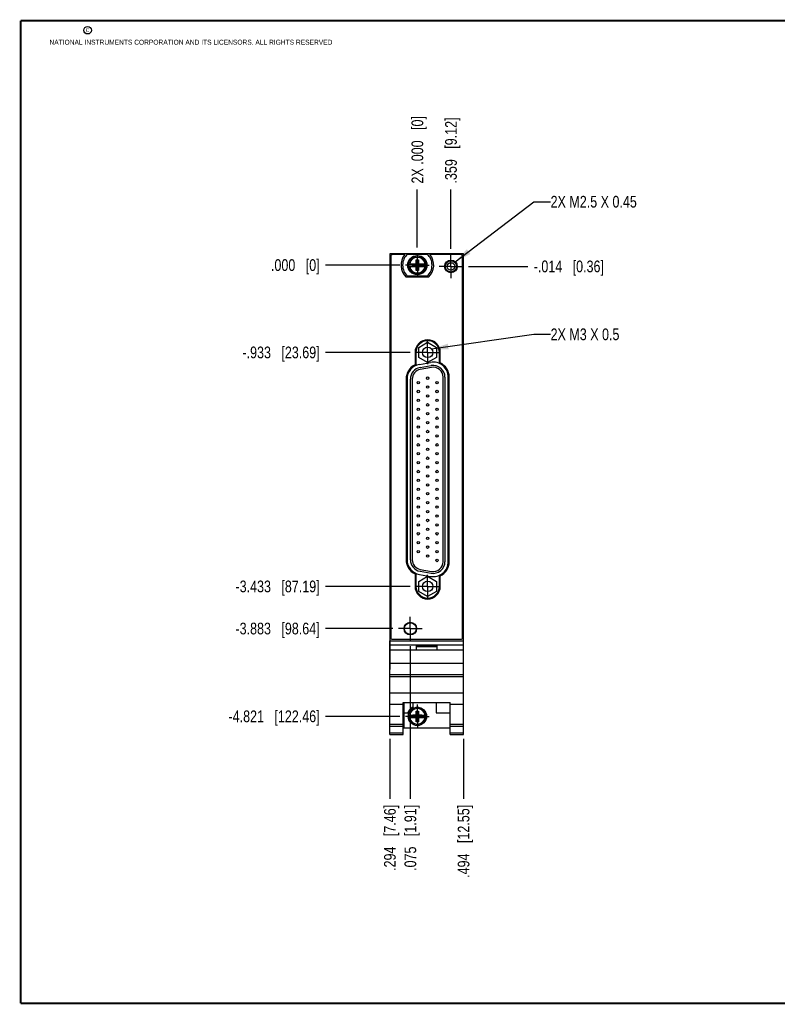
# Model space of a CAD drawing. Header units: inches. Extents: x 0.2 to 16.8, y 0.2 to 10.8.
# Tile 1 of 11: x 0.2 to 8.3, y 0.2 to 10.8. Entities that reach past the tile are written whole.
import ezdxf

# ---------------------------------------------------------------- set-up
doc = ezdxf.new("R2010")
doc.units = ezdxf.units.IN
doc.header["$LTSCALE"] = 0.935
doc.header["$MEASUREMENT"] = 0
doc.linetypes.add('CENTER', pattern=[0.6, 0.375, -0.075, 0.075, -0.075])
doc.layers.get('0').update_dxf_attribs({"linetype": 'CONTINUOUS'})
for name, color, linetype in [('02___PRT_ALL_AXES', 7, 'CONTINUOUS'), ('DETAIL', 7, 'CONTINUOUS'), ('DIMENSIONS', 7, 'CONTINUOUS')]:
    doc.layers.add(name, color=color, linetype=linetype)
doc.styles.get("Standard").update_dxf_attribs({"font": 'txt', "width": 0.8})
doc.dimstyles.new('DIMSTYLE_2', dxfattribs={"dimtxt": 0.125, "dimasz": 0.18, "dimexe": 0.18, "dimexo": 0.0625, "dimgap": 0.09, "dimtad": 0, "dimtih": 1, "dimtoh": 1, "dimdec": 3, "dimzin": 4, "dimdsep": 46, "dimtxsty": 'STANDARD', "dimblk": '_FILLED', "dimblk1": '_FILLED', "dimblk2": '_FILLED', "dimcen": 0.09, "dimadec": 0, "dimazin": 0, "dimtp": 0.01, "dimtm": 0.01, "dimtfac": 1, "dimtdec": 3, "dimtofl": 0, "dimtmove": 0, "dimatfit": 3, "dimldrblk": '_FILLED', "dimfxl": 1, "dimtolj": 1, "dimtzin": 4, "dimarcsym": 0})
doc.dimstyles.get("Standard").update_dxf_attribs({"dimtxt": 0.125, "dimasz": 0.18, "dimexe": 0.18, "dimexo": 0.0625, "dimgap": 0.09, "dimtad": 0, "dimtih": 1, "dimtoh": 1, "dimdec": 3, "dimzin": 4, "dimdsep": 46, "dimtxsty": 'STANDARD', "dimblk": '_FILLED', "dimblk1": '_FILLED', "dimblk2": '_FILLED', "dimcen": 0.09, "dimadec": 0, "dimazin": 0, "dimtol": 1, "dimtp": 0.01, "dimtm": 0.01, "dimtfac": 1, "dimtdec": 3, "dimtofl": 0, "dimtmove": 0, "dimatfit": 3, "dimldrblk": '_FILLED', "dimfxl": 1, "dimtolj": 1, "dimtzin": 4, "dimarcsym": 0})

# ---------------------------------------------------------------- blocks, each defined once
blk = doc.blocks.new('*D5')
at = {"layer": 'DIMENSIONS', "color": 2, "linetype": 'CONTINUOUS'}
blk.add_line((4.303, 3.325), (3.509, 3.325), dxfattribs=at)
at = {"layer": 'DIMENSIONS', "color": 2, "linetype": 'CONTINUOUS', "insert": (3.446, 3.388), "char_height": 0.125, "width": 1.525, "attachment_point": 3, "line_spacing_factor": 0.9}
blk.add_mtext('-4.821{\\Ftxt.shx;\\W1.000000;\\H0.125000; }[122.46]', dxfattribs=at)
blk = doc.blocks.new('_FILLED')
at = {"color": 0, "linetype": 'BYBLOCK'}
blk.add_solid([(0, 0), (-1, 0.174), (-1, -0.174)], dxfattribs=at)
blk = doc.blocks.new('*D6')
at = {"layer": 'DIMENSIONS', "color": 2, "linetype": 'CONTINUOUS'}
blk.add_line((4.849, 8.32), (4.849, 8.956), dxfattribs=at)
at = {"layer": 'DIMENSIONS', "color": 2, "linetype": 'CONTINUOUS', "insert": (4.787, 9.018), "char_height": 0.125, "width": 1.125, "attachment_point": 1, "rotation": 90, "line_spacing_factor": 0.9}
blk.add_mtext('.359{\\Ftxt.shx;\\W1.000000;\\H0.125000; }[9.12]', dxfattribs=at)
blk = doc.blocks.new('*D7')
at = {"layer": 'DIMENSIONS', "color": 2, "linetype": 'CONTINUOUS'}
blk.add_line((4.49, 8.334), (4.49, 8.956), dxfattribs=at)
at = {"layer": 'DIMENSIONS', "color": 2, "linetype": 'CONTINUOUS', "insert": (4.428, 9.018), "char_height": 0.125, "width": 1.125, "attachment_point": 1, "rotation": 90, "line_spacing_factor": 0.9}
blk.add_mtext('2X .000{\\Ftxt.shx;\\W1.000000;\\H0.125000; }[0]', dxfattribs=at)
blk = doc.blocks.new('*D8')
at = {"layer": 'DIMENSIONS', "color": 2, "linetype": 'CONTINUOUS'}
blk.add_line((4.303, 8.146), (3.509, 8.146), dxfattribs=at)
at = {"layer": 'DIMENSIONS', "color": 2, "linetype": 'CONTINUOUS', "insert": (3.446, 8.209), "char_height": 0.125, "width": 0.825, "attachment_point": 3, "line_spacing_factor": 0.9}
blk.add_mtext('.000{\\Ftxt.shx;\\W1.000000;\\H0.125000; }[0]', dxfattribs=at)
blk = doc.blocks.new('*D9')
at = {"layer": 'DIMENSIONS', "color": 2, "linetype": 'CONTINUOUS'}
blk.add_line((4.413, 7.214), (3.509, 7.214), dxfattribs=at)
at = {"layer": 'DIMENSIONS', "color": 2, "linetype": 'CONTINUOUS', "insert": (3.446, 7.276), "char_height": 0.125, "width": 1.325, "attachment_point": 3, "line_spacing_factor": 0.9}
blk.add_mtext('-.933{\\Ftxt.shx;\\W1.000000;\\H0.125000; }[23.69]', dxfattribs=at)
blk = doc.blocks.new('*D10')
at = {"layer": 'DIMENSIONS', "color": 2, "linetype": 'CONTINUOUS'}
blk.add_line((4.413, 4.714), (3.509, 4.714), dxfattribs=at)
at = {"layer": 'DIMENSIONS', "color": 2, "linetype": 'CONTINUOUS', "insert": (3.446, 4.776), "char_height": 0.125, "width": 1.425, "attachment_point": 3, "line_spacing_factor": 0.9}
blk.add_mtext('-3.433{\\Ftxt.shx;\\W1.000000;\\H0.125000; }[87.19]', dxfattribs=at)
blk = doc.blocks.new('*D11')
at = {"layer": 'DIMENSIONS', "color": 2, "linetype": 'CONTINUOUS'}
blk.add_line((4.228, 4.263), (3.509, 4.263), dxfattribs=at)
at = {"layer": 'DIMENSIONS', "color": 2, "linetype": 'CONTINUOUS', "insert": (3.446, 4.326), "char_height": 0.125, "width": 1.425, "attachment_point": 3, "line_spacing_factor": 0.9}
blk.add_mtext('-3.883{\\Ftxt.shx;\\W1.000000;\\H0.125000; }[98.64]', dxfattribs=at)
blk = doc.blocks.new('*D12')
at = {"layer": 'DIMENSIONS', "color": 2, "linetype": 'CONTINUOUS'}
blk.add_line((5.037, 8.132), (5.672, 8.132), dxfattribs=at)
at = {"layer": 'DIMENSIONS', "color": 2, "linetype": 'CONTINUOUS', "insert": (5.734, 8.195), "char_height": 0.125, "width": 1.225, "attachment_point": 1, "line_spacing_factor": 0.9}
blk.add_mtext('-.014{\\Ftxt.shx;\\W1.000000;\\H0.125000; }[0.36]', dxfattribs=at)
blk = doc.blocks.new('*D13')
at = {"layer": 'DIMENSIONS', "color": 2, "linetype": 'CONTINUOUS'}
blk.add_line((4.196, 3.086), (4.196, 2.443), dxfattribs=at)
at = {"layer": 'DIMENSIONS', "color": 2, "linetype": 'CONTINUOUS', "insert": (4.134, 2.38), "char_height": 0.125, "width": 1.125, "attachment_point": 3, "rotation": 90, "line_spacing_factor": 0.9}
blk.add_mtext('.294{\\Ftxt.shx;\\W1.000000;\\H0.125000; }[7.46]', dxfattribs=at)
blk = doc.blocks.new('*D14')
at = {"layer": 'DIMENSIONS', "color": 2, "linetype": 'CONTINUOUS'}
blk.add_line((4.984, 3.086), (4.984, 2.443), dxfattribs=at)
at = {"layer": 'DIMENSIONS', "color": 2, "linetype": 'CONTINUOUS', "insert": (4.922, 2.38), "char_height": 0.125, "width": 1.225, "attachment_point": 3, "rotation": 90, "line_spacing_factor": 0.9}
blk.add_mtext('.494{\\Ftxt.shx;\\W1.000000;\\H0.125000; }[12.55]', dxfattribs=at)
blk = doc.blocks.new('*D15')
at = {"layer": 'DIMENSIONS', "color": 2, "linetype": 'CONTINUOUS'}
blk.add_line((4.415, 4.075), (4.415, 2.443), dxfattribs=at)
at = {"layer": 'DIMENSIONS', "color": 2, "linetype": 'CONTINUOUS', "insert": (4.353, 2.38), "char_height": 0.125, "width": 1.125, "attachment_point": 3, "rotation": 90, "line_spacing_factor": 0.9}
blk.add_mtext('.075{\\Ftxt.shx;\\W1.000000;\\H0.125000; }[1.91]', dxfattribs=at)

msp = doc.modelspace()

# ---------------------------------------------------------------- linework, layer by layer
at = {"color": 7, "linetype": 'CONTINUOUS'}
for p, q in [((4.1963, 8.2683), (4.1963, 3.8253)), ((4.9843, 8.2683), (4.1963, 8.2683)), ((4.2063, 8.2383), (4.2063, 4.1683)), ((4.3558, 8.2583), (4.2263, 8.2583)), ((4.3865, 8.2648), (4.594, 8.2648)), ((4.9543, 8.2583), (4.6247, 8.2583)), ((4.9743, 4.1683), (4.9743, 8.2383)), ((4.9843, 4.1321), (4.9843, 8.2683)), ((4.3956, 8.1601), (4.4786, 8.1601)), ((4.3956, 8.1326), (4.4786, 8.1326)), ((4.4417, 8.1346), (4.4417, 8.1581)), ((4.4417, 8.1346), (4.5388, 8.1581)), ((4.4786, 8.1581), (4.4417, 8.1581)), ((4.4417, 8.1581), (4.5388, 8.1346)), ((4.4417, 8.1346), (4.4786, 8.1346)), ((4.4765, 8.0893), (4.504, 8.2034)), ((4.4765, 8.1601), (4.4765, 8.2034)), ((4.504, 8.0893), (4.4765, 8.2034)), ((4.4765, 8.2034), (4.504, 8.2034)), ((4.4765, 8.0893), (4.4765, 8.1326)), ((4.4786, 8.1601), (4.4786, 8.1581)), ((4.4786, 8.1346), (4.502, 8.1581)), ((4.502, 8.1346), (4.4786, 8.1581)), ((4.4786, 8.1326), (4.4786, 8.1346)), ((4.502, 8.1601), (4.502, 8.1581)), ((4.502, 8.1601), (4.5849, 8.1601)), ((4.5388, 8.1581), (4.502, 8.1581)), ((4.502, 8.1326), (4.502, 8.1346)), ((4.502, 8.1346), (4.5388, 8.1346)), ((4.502, 8.1326), (4.5849, 8.1326)), ((4.504, 8.2034), (4.504, 8.1601)), ((4.504, 8.1326), (4.504, 8.0893)), ((4.5388, 8.1346), (4.5388, 8.1581)), ((4.6085, 8.0173), (4.372, 8.0173)), ((4.594, 8.0278), (4.3865, 8.0278)), ((4.504, 8.0893), (4.4765, 8.0893)), ((4.5069, 7.2678), (4.6004, 7.3218)), ((4.5069, 7.1599), (4.5069, 7.2678)), ((4.6004, 7.3218), (4.6939, 7.2678)), ((4.6939, 7.2678), (4.6939, 7.1599)), ((4.4654, 7.2138), (4.4654, 7.0813)), ((4.4754, 7.2138), (4.4754, 7.0749)), ((4.6004, 7.1059), (4.5069, 7.1599)), ((4.6939, 7.1599), (4.6004, 7.1059)), ((4.7254, 7.0961), (4.7254, 7.2138)), ((4.7354, 7.1024), (4.7354, 7.2138)), ((4.5126, 7.0863), (4.6326, 7.1074)), ((4.5187, 7.0518), (4.6387, 7.0729)), ((4.6422, 7.0533), (4.5222, 7.0321)), ((4.7654, 4.9778), (4.7654, 6.9498)), ((4.7854, 6.9498), (4.7854, 4.9778)), ((4.8204, 4.9778), (4.8204, 6.9498)), ((4.8304, 4.9778), (4.8304, 6.9498)), ((4.3704, 6.9287), (4.3704, 4.999)), ((4.3804, 6.9287), (4.3804, 4.999)), ((4.4154, 4.999), (4.4154, 6.9287)), ((4.4354, 6.9287), (4.4354, 4.999)), ((4.4654, 4.8464), (4.4654, 4.7138)), ((4.4754, 4.8528), (4.4754, 4.7138)), ((4.5126, 4.8414), (4.6326, 4.8203)), ((4.5187, 4.8759), (4.6387, 4.8547)), ((4.5222, 4.8956), (4.6422, 4.8744)), ((4.5069, 4.7678), (4.6004, 4.8218)), ((4.5069, 4.6599), (4.5069, 4.7678)), ((4.6004, 4.8218), (4.6939, 4.7678)), ((4.6939, 4.7678), (4.6939, 4.6599)), ((4.7254, 4.7138), (4.7254, 4.8316)), ((4.7354, 4.7138), (4.7354, 4.8253)), ((4.6004, 4.6059), (4.5069, 4.6599)), ((4.6939, 4.6599), (4.6004, 4.6059)), ((4.1964, 4.1321), (4.9844, 4.1321)), ((4.1964, 3.1301), (4.1964, 4.1321)), ((4.2263, 4.1483), (4.9543, 4.1483)), ((4.9844, 3.1301), (4.9844, 4.1321)), ((4.1964, 4.0891), (4.9844, 4.0891)), ((4.9844, 4.0321), (4.1964, 4.0321)), ((4.4804, 4.0791), (4.7004, 4.0791)), ((4.4804, 4.0321), (4.4804, 4.0791)), ((4.4804, 4.0721), (4.7004, 4.0721)), ((4.7004, 4.0321), (4.7004, 4.0791)), ((4.1963, 3.8253), (4.1964, 3.8253)), ((4.1964, 3.8921), (4.9844, 3.8921)), ((4.1964, 3.7721), (4.9844, 3.7721)), ((4.1964, 3.7526), (4.9844, 3.7526)), ((4.1964, 3.5768), (4.9844, 3.5768)), ((4.3384, 3.4724), (4.8424, 3.4724)), ((4.3384, 3.1301), (4.3384, 3.4724)), ((4.3444, 3.4724), (4.3444, 3.2031)), ((4.4414, 3.4724), (4.4414, 3.4225)), ((4.6914, 3.4724), (4.6914, 3.3631)), ((4.8424, 3.1301), (4.8424, 3.4724)), ((4.1964, 3.4571), (4.3384, 3.4571)), ((4.4766, 3.3822), (4.5042, 3.3822)), ((4.5042, 3.268), (4.4766, 3.3822)), ((4.4766, 3.3389), (4.4766, 3.3822)), ((4.4766, 3.268), (4.5042, 3.3822)), ((4.5042, 3.3822), (4.5042, 3.3389)), ((4.8424, 3.4571), (4.9844, 3.4571)), ((4.3444, 3.3631), (4.3882, 3.3631)), ((4.3957, 3.3389), (4.4787, 3.3389)), ((4.3957, 3.3113), (4.4787, 3.3113)), ((4.4419, 3.3134), (4.5389, 3.3368)), ((4.4787, 3.3368), (4.4419, 3.3368)), ((4.4419, 3.3368), (4.5389, 3.3134)), ((4.4419, 3.3134), (4.4419, 3.3368)), ((4.4419, 3.3134), (4.4787, 3.3134)), ((4.4766, 3.268), (4.4766, 3.3113)), ((4.5042, 3.268), (4.4766, 3.268)), ((4.4787, 3.3389), (4.4787, 3.3368)), ((4.5021, 3.3134), (4.4787, 3.3368)), ((4.4787, 3.3134), (4.5021, 3.3368)), ((4.4787, 3.3113), (4.4787, 3.3134)), ((4.5021, 3.3389), (4.585, 3.3389)), ((4.5021, 3.3389), (4.5021, 3.3368)), ((4.5389, 3.3368), (4.5021, 3.3368)), ((4.5021, 3.3134), (4.5389, 3.3134)), ((4.5021, 3.3113), (4.5021, 3.3134)), ((4.5021, 3.3113), (4.585, 3.3113)), ((4.5042, 3.3113), (4.5042, 3.268)), ((4.5389, 3.3134), (4.5389, 3.3368)), ((4.6914, 3.3631), (4.8424, 3.3631)), ((4.1964, 3.2401), (4.3384, 3.2401)), ((4.1964, 3.2209), (4.3384, 3.2209)), ((4.3444, 3.2031), (4.8424, 3.2031)), ((4.8424, 3.2401), (4.9844, 3.2401)), ((4.8424, 3.2209), (4.9844, 3.2209)), ((4.1964, 3.148), (4.3384, 3.148)), ((4.1964, 3.1301), (4.3384, 3.1301)), ((4.8424, 3.148), (4.9844, 3.148)), ((4.8424, 3.1301), (4.9844, 3.1301))]:
    msp.add_line(p, q, dxfattribs=at)
at = {"color": 7, "linetype": 'CONTINUOUS', "const_width": 0.02}
for points in [[(0.25, 10.7586), (0.25, 0.2586)], [(16.75, 10.7586), (0.25, 10.7586)], [(0.25, 0.2586), (16.75, 0.2586)]]:
    msp.add_lwpolyline(points, dxfattribs=at)
at = {"color": 2, "linetype": 'CONTINUOUS'}
msp.add_circle((0.9659, 10.6562), 0.0403, dxfattribs=at)
at = {"color": 7, "linetype": 'CONTINUOUS'}
for centre, radius in [((4.4903, 8.1463), 0.1025), ((4.4903, 8.1463), 0.098), ((4.8493, 8.1321), 0.0675), ((4.8493, 8.1321), 0.0625), ((4.8493, 8.1321), 0.06), ((4.8493, 8.1321), 0.0404), ((4.6004, 7.2138), 0.056), ((4.6004, 6.9383), 0.013), ((4.5004, 6.8908), 0.013), ((4.6004, 6.8433), 0.013), ((4.7004, 6.8908), 0.013), ((4.5004, 6.7958), 0.013), ((4.6004, 6.7483), 0.013), ((4.7004, 6.7958), 0.013), ((4.5004, 6.7008), 0.013), ((4.6004, 6.6533), 0.013), ((4.7004, 6.7008), 0.013), ((4.5004, 6.6058), 0.013), ((4.5004, 6.5108), 0.013), ((4.6004, 6.5583), 0.013), ((4.7004, 6.6058), 0.013), ((4.7004, 6.5108), 0.013), ((4.5004, 6.4158), 0.013), ((4.6004, 6.4633), 0.013), ((4.7004, 6.4158), 0.013), ((4.5004, 6.3208), 0.013), ((4.6004, 6.3683), 0.013), ((4.7004, 6.3208), 0.013), ((4.5004, 6.2258), 0.013), ((4.6004, 6.2733), 0.013), ((4.7004, 6.2258), 0.013), ((4.5004, 6.1308), 0.013), ((4.6004, 6.1783), 0.013), ((4.7004, 6.1308), 0.013), ((4.5004, 6.0358), 0.013), ((4.6004, 6.0833), 0.013), ((4.6004, 5.9883), 0.013), ((4.7004, 6.0358), 0.013), ((4.5004, 5.9408), 0.013), ((4.6004, 5.8933), 0.013), ((4.7004, 5.9408), 0.013), ((4.5004, 5.8458), 0.013), ((4.6004, 5.7983), 0.013), ((4.7004, 5.8458), 0.013), ((4.5004, 5.7508), 0.013), ((4.6004, 5.7033), 0.013), ((4.7004, 5.7508), 0.013), ((4.5004, 5.6558), 0.013), ((4.6004, 5.6083), 0.013), ((4.7004, 5.6558), 0.013), ((4.5004, 5.5608), 0.013), ((4.5004, 5.4658), 0.013), ((4.6004, 5.5133), 0.013), ((4.7004, 5.5608), 0.013), ((4.7004, 5.4658), 0.013), ((4.5004, 5.3708), 0.013), ((4.6004, 5.4183), 0.013), ((4.7004, 5.3708), 0.013), ((4.5004, 5.2758), 0.013), ((4.6004, 5.3233), 0.013), ((4.7004, 5.2758), 0.013), ((4.5004, 5.1808), 0.013), ((4.6004, 5.2283), 0.013), ((4.7004, 5.1808), 0.013), ((4.5004, 5.0858), 0.013), ((4.6004, 5.1333), 0.013), ((4.6004, 5.0383), 0.013), ((4.7004, 5.0858), 0.013), ((4.7004, 4.9908), 0.013), ((4.6004, 4.7138), 0.056), ((4.4153, 4.2631), 0.0675), ((4.4153, 4.2631), 0.0625), ((4.4904, 3.3251), 0.098)]:
    msp.add_circle(centre, radius, dxfattribs=at)
for centre, radius, start, end in [((4.2263, 8.2383), 0.02, 90, 180), ((4.4903, 8.1463), 0.175, 140.20818, 227.4886), ((4.4903, 8.1463), 0.1575, 131.20295, 228.79705), ((4.4903, 8.1463), 0.0947, 8.36374, 171.63626), ((4.4903, 8.1463), 0.0832, 9.53359, 170.46641), ((4.4903, 8.1463), 0.1575, 311.20295, 48.79705), ((4.4903, 8.1463), 0.175, 312.5114, 39.79182), ((4.9543, 8.2383), 0.02, 0, 90), ((4.4903, 8.1463), 0.0956, 171.71661, 188.28339), ((4.4903, 8.1463), 0.0947, 188.36374, 351.63626), ((4.4903, 8.1463), 0.0832, 189.53359, 350.46641), ((4.4903, 8.1463), 0.0956, 351.71661, 8.28339), ((4.6004, 7.2138), 0.135, 0, 180), ((4.6004, 7.2138), 0.125, 0, 180), ((4.5404, 6.9287), 0.17, 116.17897, 180), ((4.5404, 6.9287), 0.16, 100, 180), ((4.5404, 6.9287), 0.125, 100, 180), ((4.6604, 6.9498), 0.16, 0, 100), ((4.6604, 6.9498), 0.125, 0, 100), ((4.6604, 6.9498), 0.105, 0, 100), ((4.6604, 6.9498), 0.17, 0, 63.82103), ((4.5404, 6.9287), 0.105, 100, 180), ((4.5404, 4.999), 0.17, 180, 243.82103), ((4.5404, 4.999), 0.16, 180, 260), ((4.5404, 4.999), 0.125, 180, 260), ((4.5404, 4.999), 0.105, 180, 260), ((4.6604, 4.9778), 0.16, 260, 360), ((4.6604, 4.9778), 0.125, 260, 360), ((4.6604, 4.9778), 0.105, 260, 360), ((4.6604, 4.9778), 0.17, 296.17897, 360), ((4.6004, 4.7138), 0.135, 180, 360), ((4.6004, 4.7138), 0.125, 180, 360), ((4.2263, 4.1683), 0.02, 180, 270), ((4.9543, 4.1683), 0.02, 270, 360), ((4.4904, 3.3251), 0.109, 116.71426, 159.59683), ((4.4904, 3.3251), 0.0947, 8.36374, 171.63626), ((4.4904, 3.3251), 0.0832, 9.53359, 170.46641), ((4.4904, 3.3251), 0.0956, 171.71661, 188.28339), ((4.4904, 3.3251), 0.0947, 188.36374, 351.63626), ((4.4904, 3.3251), 0.0832, 189.53359, 350.46641), ((4.4904, 3.3251), 0.0956, 351.71661, 8.28339)]:
    msp.add_arc(centre, radius, start, end, dxfattribs=at)
at = {"layer": '02___PRT_ALL_AXES', "color": 7, "linetype": 'CENTER'}
for p, q in [((4.4903, 8.1463), (4.4903, 8.2714)), ((4.8493, 8.1321), (4.8493, 8.2572)), ((4.4903, 8.1463), (4.3652, 8.1463)), ((4.4903, 8.1463), (4.4903, 8.0212)), ((4.4903, 8.1463), (4.6154, 8.1463)), ((4.8493, 8.1321), (4.7242, 8.1321)), ((4.8493, 8.1321), (4.8493, 8.007)), ((4.8493, 8.1321), (4.9744, 8.1321)), ((4.6004, 7.2138), (4.6004, 7.3389)), ((4.6004, 7.2138), (4.4753, 7.2138)), ((4.6004, 7.2138), (4.6004, 7.0887)), ((4.6004, 7.2138), (4.7255, 7.2138)), ((4.6004, 4.7138), (4.6004, 4.8389)), ((4.6004, 4.7138), (4.4753, 4.7138)), ((4.6004, 4.7138), (4.7255, 4.7138)), ((4.6004, 4.7138), (4.6004, 4.5887)), ((4.4153, 4.2631), (4.4153, 4.3882)), ((4.4153, 4.2631), (4.2902, 4.2631)), ((4.4153, 4.2631), (4.5404, 4.2631)), ((4.4153, 4.2631), (4.4153, 4.138)), ((4.4904, 3.3251), (4.4904, 3.4502)), ((4.4904, 3.3251), (4.3653, 3.3251)), ((4.4904, 3.3251), (4.6155, 3.3251)), ((4.4904, 3.3251), (4.4904, 3.2))]:
    msp.add_line(p, q, dxfattribs=at)

# ---------------------------------------------------------------- texts
at = {"color": 2, "linetype": 'CONTINUOUS', "char_height": 0.053, "attachment_point": 1, "line_spacing_factor": 0.9}
for s, insert, width in [('c', (0.946, 10.6893), 0.0424), ('NATIONAL INSTRUMENTS CORPORATION AND ITS LICENSORS. ALL RIGHTS RESERVED', (0.5583, 10.5546), 3.0104)]:
    msp.add_mtext(s, dxfattribs=dict(at, insert=insert, width=width))
at = {"layer": 'DETAIL', "color": 2, "linetype": 'CONTINUOUS', "char_height": 0.125, "attachment_point": 1, "line_spacing_factor": 0.9}
for s, insert, width in [('2X M2.5 X 0.45', (5.9144, 8.8862), 1.4), ('2X M3 X 0.5', (5.9144, 7.4695), 1.1)]:
    msp.add_mtext(s, dxfattribs=dict(at, insert=insert, width=width))

# ---------------------------------------------------------------- dimensions: what is measured, and where the dimension line sits
at = {"layer": 'DIMENSIONS', "color": 2, "linetype": 'CONTINUOUS'}
for feature_location, offset, dtype, origin, text, picture, middle in [((4.4902680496, 8.33394875), (0, 0.6219), 1, (4.4902680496, 8.27144875), '2X <>', '*D7', (4.4902680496, 9.58084875)), ((4.3028, 3.3251), (-0.794, 0), 0, (4.3652, 8.1463), '-<>', '*D5', (2.4338, 3.3251)), ((4.412796, 4.7138488), (-0.904028, 0), 0, (4.475296, 8.1463487), '-<>', '*D10', (2.483768, 4.7138488)), ((4.2277, 4.2631), (-0.7189, 0), 0, (4.2902, 8.1463), '-<>', '*D11', (2.4838, 4.2631)), ((4.412796, 7.2138488), (-0.904028, 0), 0, (4.475296, 8.1463487), '-<>', '*D9', (2.583768, 7.2138488)), ((5.0369, 8.1321), (0.635, 0), 0, (4.9744, 8.1463), '-<>', '*D12', (6.3469, 8.1321))]:
    dim = msp.add_ordinate_dim(feature_location=feature_location, offset=offset, dtype=dtype, origin=origin, text=text, dimstyle='DIMSTYLE_2', dxfattribs=at)
    dim.commit()
    dim.dimension.update_dxf_attribs({"geometry": picture, "text_midpoint": middle})
for feature_location, offset, dtype, origin, picture, middle in [((4.8493, 8.3197), (0, 0.6362), 1, (4.4903, 8.2714), '*D6', (4.8493, 9.5808)), ((4.3026680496, 8.14634875), (-0.7939, 0), 0, (4.3651680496, 8.14634875), '*D8', (2.7837680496, 8.14634875)), ((4.4153, 4.0755), (0, -1.6329), 1, (4.4903, 4.138), '*D15', (4.5273, 1.5941)), ((4.1964, 3.0855), (0, -0.6429), 1, (4.4903, 3.148), '*D13', (4.3084, 1.5941)), ((4.9844, 3.0855), (0, -0.6429), 1, (4.4903, 3.148), '*D14', (5.1188, 1.5441))]:
    dim = msp.add_ordinate_dim(feature_location=feature_location, offset=offset, dtype=dtype, origin=origin, dimstyle='DIMSTYLE_2', dxfattribs=at)
    dim.commit()
    dim.dimension.update_dxf_attribs({"geometry": picture, "text_midpoint": middle})

# ---------------------------------------------------------------- leaders
at = {"layer": 'DETAIL', "color": 2, "linetype": 'CONTINUOUS'}
for points in [[(4.8955, 8.1812), (5.7344, 8.8237), (5.9144, 8.8237)], [(4.643, 7.2502), (5.7344, 7.407), (5.9144, 7.407)]]:
    msp.add_leader(points, dimstyle='STANDARD', override={"dimtad": 0}, dxfattribs=at)

doc.saveas('drawing.dxf')
